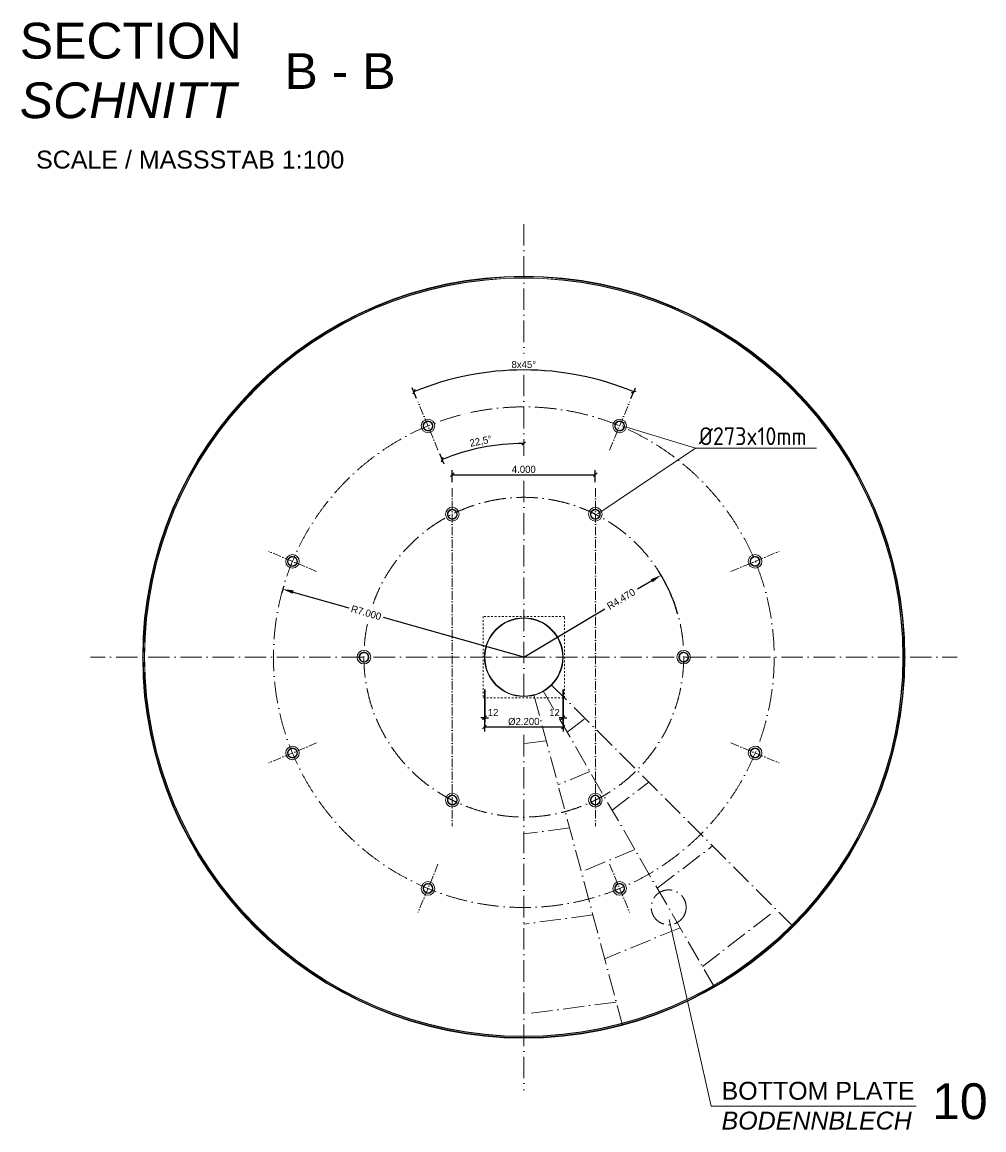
# Model space of a CAD drawing. Header units: millimetres. Extents: x -57642 to 5082813, y -177084 to 58112.
# Tile 21 of 256: x 94215 to 121102, y -124211 to -93233. Entities that reach past the tile are written whole.
import ezdxf

# ---------------------------------------------------------------- set-up
doc = ezdxf.new("R2010")
doc.units = ezdxf.units.MM
doc.linetypes.add('ACAD_ISO10W100', pattern=[18, 12, -3, 0, -3])
doc.linetypes.add('JIS_02_1.0', pattern=[2, 1, -1])
doc.layers.add('Bemaßung', color=7, linetype='Continuous', lineweight=9)
doc.layers.add('Beschriftung', color=7, linetype='Continuous', lineweight=9)
doc.styles.add('LBB3.5M1000', font='isocp.shx', dxfattribs={"height": 3.5})
doc.dimstyles.new('DIN', dxfattribs={"dimtxt": 2.5, "dimasz": 2.5, "dimexe": 1.25, "dimexo": 0.625, "dimtad": 1, "dimtih": 1, "dimdec": 4, "dimdsep": 46, "dimlunit": 6, "dimtxsty": 'Standard', "dimcen": 2.5, "dimadec": 0, "dimazin": 0, "dimtfac": 1, "dimtdec": 4, "dimtmove": 0, "dimatfit": 3, "dimfxl": 0, "dimtvp": 1, "dimtolj": 1, "dimtzin": 0, "dimarcsym": 0})

# ---------------------------------------------------------------- blocks, each defined once
blk = doc.blocks.new('_Oblique')
at = {"color": 0, "linetype": 'ByBlock', "lineweight": -2}
blk.add_line((-0.5, -0.5), (0.5, 0.5), dxfattribs=at)
blk = doc.blocks.new('*D519')
at = {"layer": 'Bemaßung', "color": 0, "lineweight": -2, "transparency": 16777216}
for p, q in [((105244, -103758), (105118, -103455)), ((111237, -103758), (111362, -103455))]:
    blk.add_line(p, q, dxfattribs=at)
blk.add_arc((108240, -110992), 8033, 67.5, 112.5, dxfattribs=at)
at = {"layer": 'DEFPOINTS', "color": 0, "transparency": 16777216}
for p in [(109289, -103028), (105282, -103850), (111199, -103850), (105841, -105200), (110640, -105200)]:
    blk.add_point(p, dxfattribs=at)
at = {"layer": 'Bemaßung', "color": 0, "lineweight": -2, "transparency": 16777216, "xscale": 100, "yscale": 100, "zscale": 100}
for p, rotation in [((105166, -103571), 202.5000000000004), ((111314, -103571), 337.4999999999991)]:
    blk.add_blockref('_Oblique', p, dxfattribs=dict(at, rotation=rotation))
at = {"layer": 'Bemaßung', "color": 0, "transparency": 16777216, "insert": (108240, -102809), "char_height": 200, "attachment_point": 5}
blk.add_mtext('\\A1;8x45%%d', dxfattribs=at)
blk = doc.blocks.new('*D520')
at = {"layer": 'Bemaßung', "color": 0, "lineweight": -2, "transparency": 16777216}
for p, q in [((106240, -106095), (106240, -105765)), ((106240, -105890), (110240, -105890)), ((110240, -106095), (110240, -105765))]:
    blk.add_line(p, q, dxfattribs=at)
at = {"layer": 'DEFPOINTS', "color": 0, "transparency": 16777216}
for p in [(110240, -105890), (106240, -106995), (110240, -106995)]:
    blk.add_point(p, dxfattribs=at)
at = {"layer": 'Bemaßung', "color": 0, "lineweight": -2, "transparency": 16777216, "xscale": 100, "yscale": 100, "zscale": 100, "rotation": 180}
blk.add_blockref('_Oblique', (106240, -105890), dxfattribs=at)
at = {"layer": 'Bemaßung', "color": 0, "lineweight": -2, "transparency": 16777216, "xscale": 100, "yscale": 100, "zscale": 100}
blk.add_blockref('_Oblique', (110240, -105890), dxfattribs=at)
at = {"layer": 'Bemaßung', "color": 0, "transparency": 16777216, "insert": (108240, -105740), "char_height": 200, "attachment_point": 5}
blk.add_mtext('\\A1;4.000', dxfattribs=at)
blk = doc.blocks.new('*D521')
at = {"layer": 'Bemaßung', "color": 0, "lineweight": -2, "transparency": 16777216}
for p, q in [((101793, -109171), (103351, -109611)), ((108240, -110992), (104314, -109883))]:
    blk.add_line(p, q, dxfattribs=at)
blk.add_arc((108240, -110992), 7000, 163.4826, 165.2511, dxfattribs=at)
at = {"layer": 'Bemaßung', "color": 0, "transparency": 16777216}
blk.add_solid([(101806, -109123), (101779, -109219), (101504, -109090)], dxfattribs=at)
at = {"layer": 'DEFPOINTS', "color": 0, "transparency": 16777216}
for p in [(101504, -109090), (108240, -110992)]:
    blk.add_point(p, dxfattribs=at)
at = {"layer": 'Bemaßung', "color": 0, "transparency": 16777216, "insert": (103832, -109747), "char_height": 200, "attachment_point": 5, "rotation": 344.2279}
blk.add_mtext('\\A1;R7.000', dxfattribs=at)
blk = doc.blocks.new('*D522')
at = {"layer": 'Bemaßung', "color": 0, "lineweight": -2, "transparency": 16777216}
for p, q in [((111820, -108854), (111419, -109093)), ((108240, -110992), (110504, -109640))]:
    blk.add_line(p, q, dxfattribs=at)
blk.add_arc((108240, -110992), 4470, 15.7839, 32.4585, dxfattribs=at)
at = {"layer": 'Bemaßung', "color": 0, "transparency": 16777216}
blk.add_solid([(111795, -108811), (111846, -108896), (112078, -108700)], dxfattribs=at)
at = {"layer": 'DEFPOINTS', "color": 0, "transparency": 16777216}
for p in [(112078, -108700), (108240, -110992)]:
    blk.add_point(p, dxfattribs=at)
at = {"layer": 'Bemaßung', "color": 0, "transparency": 16777216, "insert": (110961, -109367), "char_height": 200, "attachment_point": 5, "rotation": 30.8562}
blk.add_mtext('\\A1;R4.470', dxfattribs=at)
blk = doc.blocks.new('*D523')
at = {"layer": 'Bemaßung', "color": 0, "lineweight": -2, "transparency": 16777216}
for p, q in [((107140, -111892), (107140, -113069)), ((109340, -111892), (109340, -113069)), ((107140, -112944), (109340, -112944))]:
    blk.add_line(p, q, dxfattribs=at)
at = {"layer": 'DEFPOINTS', "color": 0, "transparency": 16777216}
for p in [(107140, -110992), (109340, -110992), (109340, -112944)]:
    blk.add_point(p, dxfattribs=at)
at = {"layer": 'Bemaßung', "color": 0, "lineweight": -2, "transparency": 16777216, "xscale": 100, "yscale": 100, "zscale": 100, "rotation": 180}
blk.add_blockref('_Oblique', (107140, -112944), dxfattribs=at)
at = {"layer": 'Bemaßung', "color": 0, "lineweight": -2, "transparency": 16777216, "xscale": 100, "yscale": 100, "zscale": 100}
blk.add_blockref('_Oblique', (109340, -112944), dxfattribs=at)
at = {"layer": 'Bemaßung', "color": 0, "transparency": 16777216, "insert": (108240, -112794), "char_height": 200, "attachment_point": 5}
blk.add_mtext('\\A1;%%c2.200', dxfattribs=at)
blk = doc.blocks.new('*D524')
at = {"layer": 'Bemaßung', "color": 0, "lineweight": -2, "transparency": 16777216}
for p, q in [((107140, -111892), (107140, -112811)), ((107152, -111892), (107152, -112811)), ((107140, -112686), (107040, -112686)), ((107140, -112686), (107152, -112686)), ((107152, -112686), (107252, -112686))]:
    blk.add_line(p, q, dxfattribs=at)
at = {"layer": 'DEFPOINTS', "color": 0, "transparency": 16777216}
for p in [(107140, -110992), (107152, -110992), (107152, -112686)]:
    blk.add_point(p, dxfattribs=at)
at = {"layer": 'Bemaßung', "color": 0, "lineweight": -2, "transparency": 16777216, "xscale": 100, "yscale": 100, "zscale": 100}
blk.add_blockref('_Oblique', (107140, -112686), dxfattribs=at)
at = {"layer": 'Bemaßung', "color": 0, "lineweight": -2, "transparency": 16777216, "xscale": 100, "yscale": 100, "zscale": 100, "rotation": 180}
blk.add_blockref('_Oblique', (107152, -112686), dxfattribs=at)
at = {"layer": 'Bemaßung', "color": 0, "transparency": 16777216, "insert": (107383, -112540), "char_height": 200, "attachment_point": 5}
blk.add_mtext('\\A1;12', dxfattribs=at)
blk = doc.blocks.new('*D525')
at = {"layer": 'Bemaßung', "color": 0, "lineweight": -2, "transparency": 16777216}
for p, q in [((109328, -111892), (109328, -112811)), ((109340, -111892), (109340, -112811)), ((109328, -112686), (109228, -112686)), ((109340, -112686), (109328, -112686)), ((109340, -112686), (109440, -112686))]:
    blk.add_line(p, q, dxfattribs=at)
at = {"layer": 'DEFPOINTS', "color": 0, "transparency": 16777216}
for p in [(109328, -110992), (109340, -110992), (109328, -112686)]:
    blk.add_point(p, dxfattribs=at)
at = {"layer": 'Bemaßung', "color": 0, "lineweight": -2, "transparency": 16777216, "xscale": 100, "yscale": 100, "zscale": 100}
blk.add_blockref('_Oblique', (109328, -112686), dxfattribs=at)
at = {"layer": 'Bemaßung', "color": 0, "lineweight": -2, "transparency": 16777216, "xscale": 100, "yscale": 100, "zscale": 100, "rotation": 180}
blk.add_blockref('_Oblique', (109340, -112686), dxfattribs=at)
at = {"layer": 'Bemaßung', "color": 0, "transparency": 16777216, "insert": (109098, -112540), "char_height": 200, "attachment_point": 5}
blk.add_mtext('\\A1;12', dxfattribs=at)
blk = doc.blocks.new('*D526')
at = {"layer": 'Bemaßung', "color": 0, "lineweight": -2, "transparency": 16777216}
blk.add_line((105879, -105292), (106001, -105586), dxfattribs=at)
blk.add_arc((108240, -110992), 5977, 90, 112.5, dxfattribs=at)
at = {"layer": 'DEFPOINTS', "color": 0, "transparency": 16777216}
for p in [(108240, -103095), (105282, -103850), (105841, -105200), (107460, -105067), (108240, -105359)]:
    blk.add_point(p, dxfattribs=at)
at = {"layer": 'Bemaßung', "color": 0, "lineweight": -2, "transparency": 16777216, "xscale": 100, "yscale": 100, "zscale": 100}
blk.add_blockref('_Oblique', (108240, -105016), dxfattribs=at)
at = {"layer": 'Bemaßung', "color": 0, "lineweight": -2, "transparency": 16777216, "xscale": 100, "yscale": 100, "zscale": 100, "rotation": 202.5000000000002}
blk.add_blockref('_Oblique', (105953, -105471), dxfattribs=at)
at = {"layer": 'Bemaßung', "color": 0, "transparency": 16777216, "insert": (107042, -104967), "char_height": 200, "attachment_point": 5, "rotation": 11.25}
blk.add_mtext('\\A1;22,5%%d', dxfattribs=at)

msp = doc.modelspace()

# ---------------------------------------------------------------- hatches: boundary and pattern name
at = {"lineweight": 9}
h = msp.add_hatch(dxfattribs=at)
h.set_pattern_fill('ANSI31', color=0)
h.set_pattern_definition([(45, (105561.622, -104525.1297), (-2.245064, 2.245064), [])])
edge = h.paths.add_edge_path(flags=17)
edge.add_arc((105561.62197, -104525.12968), 126.5, 0, 360)
edge = h.paths.add_edge_path()
edge.add_arc((105561.62197, -104525.12968), 136.5, 0, 360)
h = msp.add_hatch(dxfattribs=at)
h.set_pattern_fill('ANSI31', color=0)
h.set_pattern_definition([(45, (110919.19, -104525.1297), (-2.245064, 2.245064), [])])
edge = h.paths.add_edge_path(flags=17)
edge.add_arc((110919.19002, -104525.12968), 126.5, 0, 360)
edge = h.paths.add_edge_path()
edge.add_arc((110919.19002, -104525.12968), 136.5, 0, 360)
h = msp.add_hatch(dxfattribs=at)
h.set_pattern_fill('ANSI31', color=0)
h.set_pattern_definition([(45, (106240.406, -106994.6746), (-2.245064, 2.245064), [])])
edge = h.paths.add_edge_path(flags=17)
edge.add_arc((106240.406, -106994.67462), 126.5, 0, 360)
edge = h.paths.add_edge_path()
edge.add_arc((106240.406, -106994.67462), 136.5, 0, 360)
h = msp.add_hatch(dxfattribs=at)
h.set_pattern_fill('ANSI31', color=0)
h.set_pattern_definition([(45, (110240.406, -106994.6746), (-2.245064, 2.245064), [])])
edge = h.paths.add_edge_path(flags=17)
edge.add_arc((110240.406, -106994.67462), 126.5, 0, 360)
edge = h.paths.add_edge_path()
edge.add_arc((110240.406, -106994.67462), 136.5, 0, 360)
h = msp.add_hatch(dxfattribs=at)
h.set_pattern_fill('ANSI31', color=0)
h.set_pattern_definition([(45, (101773.2493, -108313.5024), (-2.245064, 2.245064), [])])
edge = h.paths.add_edge_path(flags=17)
edge.add_arc((101773.24927, -108313.50238), 126.5, 0, 360)
edge = h.paths.add_edge_path()
edge.add_arc((101773.24927, -108313.50238), 136.5, 0, 360)
h = msp.add_hatch(dxfattribs=at)
h.set_pattern_fill('ANSI31', color=0)
h.set_pattern_definition([(45, (114707.5627, -108313.5024), (-2.245064, 2.245064), [])])
edge = h.paths.add_edge_path(flags=17)
edge.add_arc((114707.56272, -108313.50238), 126.5, 0, 360)
edge = h.paths.add_edge_path()
edge.add_arc((114707.56272, -108313.50238), 136.5, 0, 360)
h = msp.add_hatch(dxfattribs=at)
h.set_pattern_fill('ANSI31', color=0)
h.set_pattern_definition([(45, (103770.406, -110992.2864), (-2.245064, 2.245064), [])])
edge = h.paths.add_edge_path(flags=17)
edge.add_arc((103770.406, -110992.2864), 126.5, 0, 360)
edge = h.paths.add_edge_path()
edge.add_arc((103770.406, -110992.2864), 136.5, 0, 360)
h = msp.add_hatch(dxfattribs=at)
h.set_pattern_fill('ANSI31', color=0)
h.set_pattern_definition([(45, (112710.406, -110992.2864), (-2.245064, 2.245064), [])])
edge = h.paths.add_edge_path(flags=17)
edge.add_arc((112710.406, -110992.2864), 126.5, 0, 360)
edge = h.paths.add_edge_path()
edge.add_arc((112710.406, -110992.2864), 136.5, 0, 360)
h = msp.add_hatch(dxfattribs=at)
h.set_pattern_fill('ANSI31', color=0)
h.set_pattern_definition([(45, (101773.2493, -113671.0704), (-2.245064, 2.245064), [])])
edge = h.paths.add_edge_path(flags=17)
edge.add_arc((101773.24927, -113671.07043), 126.5, 0, 360)
edge = h.paths.add_edge_path()
edge.add_arc((101773.24927, -113671.07043), 136.5, 0, 360)
h = msp.add_hatch(dxfattribs=at)
h.set_pattern_fill('ANSI31', color=0)
h.set_pattern_definition([(45, (114707.5627, -113671.0704), (-2.245064, 2.245064), [])])
edge = h.paths.add_edge_path(flags=17)
edge.add_arc((114707.56272, -113671.07043), 126.5, 0, 360)
edge = h.paths.add_edge_path()
edge.add_arc((114707.56272, -113671.07043), 136.5, 0, 360)
h = msp.add_hatch(dxfattribs=at)
h.set_pattern_fill('ANSI31', color=0)
h.set_pattern_definition([(45, (106240.406, -114989.8982), (-2.245064, 2.245064), [])])
edge = h.paths.add_edge_path(flags=17)
edge.add_arc((106240.406, -114989.89819), 126.5, 0, 360)
edge = h.paths.add_edge_path()
edge.add_arc((106240.406, -114989.89819), 136.5, 0, 360)
h = msp.add_hatch(dxfattribs=at)
h.set_pattern_fill('ANSI31', color=0)
h.set_pattern_definition([(45, (110240.406, -114989.8982), (-2.245064, 2.245064), [])])
edge = h.paths.add_edge_path(flags=17)
edge.add_arc((110240.406, -114989.89819), 126.5, 0, 360)
edge = h.paths.add_edge_path()
edge.add_arc((110240.406, -114989.89819), 136.5, 0, 360)
h = msp.add_hatch(dxfattribs=at)
h.set_pattern_fill('ANSI31', color=0)
h.set_pattern_definition([(45, (105561.622, -117459.443), (-2.245064, 2.245064), [])])
edge = h.paths.add_edge_path(flags=17)
edge.add_arc((105561.62197, -117459.44313), 126.5, 0, 360)
edge = h.paths.add_edge_path()
edge.add_arc((105561.62197, -117459.44313), 136.5, 0, 360)
h = msp.add_hatch(dxfattribs=at)
h.set_pattern_fill('ANSI31', color=0)
h.set_pattern_definition([(45, (110919.19, -117459.443), (-2.245064, 2.245064), [])])
edge = h.paths.add_edge_path(flags=17)
edge.add_arc((110919.19002, -117459.44313), 126.5, 0, 360)
edge = h.paths.add_edge_path()
edge.add_arc((110919.19002, -117459.44313), 136.5, 0, 360)

# ---------------------------------------------------------------- linework, layer by layer
at = {"linetype": 'ACAD_ISO10W100', "lineweight": 18, "ltscale": 50}
for p, q in [((108240.406, -98877.78543), (108240.406, -102509.23028)), ((108240.406, -103095.38633), (108240.406, -105358.57303)), ((108240.406, -106060.19407), (108240.406, -112303.86524)), ((108240.406, -110992.2864), (96125.90503, -110992.2864)), ((108240.406, -110992.2864), (120354.90697, -110992.2864)), ((109009.73817, -111761.61858), (115774.62875, -118526.50916)), ((108522.00112, -112043.2137), (110998.12292, -121284.22608)), ((108784.406, -111934.52204), (113567.906, -120219.78708)), ((109450.75998, -113088.681), (109952.10502, -112703.98542)), ((108240.406, -113168.34284), (108240.406, -123106.78737)), ((108866.93132, -113330.51075), (108240.406, -113412.99437)), ((110086.54298, -114189.88946), (109196.03682, -114558.74919)), ((110711.54538, -115272.42537), (111735.12483, -114487.00524)), ((109519.56187, -115766.16111), (108240.406, -115934.56518)), ((111347.32918, -116373.63522), (109848.66778, -116994.4011)), ((111972.33078, -117456.16975), (113518.14464, -116270.02505)), ((110172.19242, -118201.81147), (108240.406, -118456.13598)), ((113233.11618, -119639.91412), (115301.16446, -118053.04487)), ((112608.11538, -118557.38098), (110501.29874, -119430.053)), ((110824.82296, -120637.46183), (108240.406, -120977.70678))]:
    msp.add_line(p, q, dxfattribs=at)
at = {"linetype": 'ACAD_ISO10W100', "lineweight": 18, "ltscale": 20}
for p, q in [((105841.20397, -105200.10034), (105282.03997, -103850.15901)), ((110639.60802, -105200.10034), (111198.77202, -103850.15901)), ((106240.406, -106264.09164), (106240.406, -115720.48117)), ((110240.406, -106264.09164), (110240.406, -115720.48117)), ((102448.21993, -108593.08438), (101098.27861, -108033.92037)), ((114032.59206, -108593.08438), (115382.53339, -108033.92037)), ((102448.21993, -113391.48843), (101098.27861, -113950.65243)), ((114032.59206, -113391.48843), (115382.53339, -113950.65243)), ((105841.20397, -116784.47247), (105282.03997, -118134.41379)), ((110639.60802, -116784.47247), (111198.77202, -118134.41379))]:
    msp.add_line(p, q, dxfattribs=at)
at = {"linetype": 'JIS_02_1.0', "lineweight": 18, "ltscale": 50}
msp.add_lwpolyline([(107102.406, -112130.2864), (109378.406, -112130.2864), (109378.406, -109854.2864), (107102.406, -109854.2864)], close=True, dxfattribs=at)
at = {"lineweight": 18, "ltscale": 10}
for centre, radius in [((108240.406, -110992.2864), 10655), ((108240.406, -110992.2864), 10644), ((108240.406, -110992.2864), 10638), ((108240.406, -110992.2864), 10609), ((108240.406, -110992.2864), 10607), ((108240.406, -110992.2864), 10600), ((105561.62197, -104525.12968), 190), ((105561.62197, -104525.12968), 136.5), ((110919.19002, -104525.12968), 190), ((110919.19002, -104525.12968), 136.5), ((105561.62197, -104525.12968), 126.5), ((110919.19002, -104525.12968), 126.5), ((106240.406, -106994.67462), 190), ((106240.406, -106994.67462), 136.5), ((106240.406, -106994.67462), 126.5), ((110240.406, -106994.67462), 190), ((110240.406, -106994.67462), 136.5), ((110240.406, -106994.67462), 126.5), ((101773.24927, -108313.50238), 190), ((101773.24927, -108313.50238), 136.5), ((101773.24927, -108313.50238), 126.5), ((114707.56272, -108313.50238), 190), ((114707.56272, -108313.50238), 136.5), ((114707.56272, -108313.50238), 126.5), ((108240.406, -110992.2864), 1100), ((108240.406, -110992.2864), 1088), ((103770.406, -110992.2864), 190), ((103770.406, -110992.2864), 136.5), ((103770.406, -110992.2864), 126.5), ((112710.406, -110992.2864), 190), ((112710.406, -110992.2864), 136.5), ((112710.406, -110992.2864), 126.5), ((101773.24927, -113671.07043), 190), ((101773.24927, -113671.07043), 136.5), ((101773.24927, -113671.07043), 126.5), ((114707.56272, -113671.07043), 190), ((114707.56272, -113671.07043), 136.5), ((114707.56272, -113671.07043), 126.5), ((106240.406, -114989.89819), 190), ((106240.406, -114989.89819), 136.5), ((106240.406, -114989.89819), 126.5), ((110240.406, -114989.89819), 190), ((110240.406, -114989.89819), 136.5), ((110240.406, -114989.89819), 126.5), ((105561.62197, -117459.44313), 190), ((105561.62197, -117459.44313), 136.5), ((105561.62197, -117459.44313), 126.5), ((110919.19002, -117459.44313), 190), ((110919.19002, -117459.44313), 136.5), ((110919.19002, -117459.44313), 126.5)]:
    msp.add_circle(centre, radius, dxfattribs=at)
at = {"linetype": 'ACAD_ISO10W100', "lineweight": 18, "ltscale": 50}
for centre, radius in [((108240.406, -110992.2864), 7000), ((112291.19176, -117987.98458), 487.81298)]:
    msp.add_circle(centre, radius, dxfattribs=at)
msp.add_arc((108240.406, -110992.2864), 4470, 168.11377725, 160.403521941, dxfattribs=at)
at = {"layer": 'Bemaßung'}
for p, q in [((113038.11933, -105146.06417), (110993.22724, -104519.39817)), ((110309.55519, -106981.59213), (113038.11933, -105146.06417)), ((113038.11933, -105146.06417), (116420.43211, -105146.06417))]:
    msp.add_line(p, q, dxfattribs=at)
at = {"layer": 'Beschriftung'}
for p, q in [((113482.36903, -123551.93518), (112306.52309, -118326.62432)), ((119209.46641, -123551.93518), (113482.36903, -123551.93518))]:
    msp.add_line(p, q, dxfattribs=at)

# ---------------------------------------------------------------- texts
at = {"layer": 'Beschriftung', "attachment_point": 1, "style": 'LBB3.5M1000'}
for s, insert, char_height, width in [('{\\fArial|b0|i0|c0|p34;SECTION\\P\\fArial|b0|i1|c0|p34;SCHNITT}', (94149.90515, -93250.3182), 1000, 6886.1586466), ('{\\fArial|b0|i0|c0|p34;B - B}', (101550.7998, -94100.09609), 1000, 3455.9744854), ('{\\fArial|b0|i0|c0|p34;SCALE / MASSSTAB 1:100}', (94604.66168, -96826.56672), 500, 8828.4807102), ('\\A1;%%C273x10mm', (113138.70568, -104561.65257), 500, 11360.5962137), ('{\\fArial|b0|i0|c0|p34;BOTTOM PLATE\\P\\fArial|b0|i1|c0|p34;BODENNBLECH}', (113769.36112, -122868.52686), 500, 11360.5962137), ('{\\fArial|b0|i0|c0|p34;10}', (119654.75512, -122910.0495), 1000, 787.9242064)]:
    msp.add_mtext(s, dxfattribs=dict(at, insert=insert, char_height=char_height, width=width))

# ---------------------------------------------------------------- dimensions: what is measured, and where the dimension line sits
at = {"layer": 'Bemaßung'}
for base, line1, text, picture, middle in [((109288.91876, -103028.04127), ((110639.60802, -105200.10034), (111198.77202, -103850.15901)), '8x45%%d', '*D519', (108240.406, -102809.31812)), ((107460.30413, -105066.82449), ((108240.406, -103095.38633), (108240.406, -105358.57303)), '22,5%%d', '*D526', (107041.91559, -104967.06825))]:
    dim = msp.add_angular_dim_2l(base=base, line1=line1, line2=((105841.20397, -105200.10034), (105282.03997, -103850.15901)), text=text, dimstyle='DIN', override={"dimscale": 100, "dimtxt": 2, "dimasz": 1, "dimexo": 1, "dimgap": 0.5, "dimtih": 0, "dimblk1": 'Oblique', "dimblk2": 'Oblique', "dimsah": 1, "dimtmove": 2}, dxfattribs=at)
    dim.commit()
    dim.dimension.update_dxf_attribs({"geometry": picture, "text_midpoint": middle})
dim = msp.add_linear_dim(base=(110240.406, -105889.89795), p1=(106240.406, -106994.67462), p2=(110240.406, -106994.67462), dimstyle='DIN', override={"dimscale": 100, "dimtxt": 2, "dimasz": 1, "dimexo": 9, "dimgap": 0.5, "dimtih": 0, "dimblk1": 'Oblique', "dimblk2": 'Oblique', "dimsah": 1, "dimtmove": 2}, dxfattribs=at)
dim.commit()
dim.dimension.update_dxf_attribs({"geometry": '*D520', "text_midpoint": (108240.406, -105739.89795)})
for mpoint, picture, middle in [((112077.70814, -108699.68695), '*D522', (110961.42738, -109366.60985)), ((101503.95132, -109089.60976), '*D521', (103832.40129, -109747.26836))]:
    dim = msp.add_radius_dim(center=(108240.406, -110992.2864), mpoint=mpoint, dimstyle='DIN', override={"dimscale": 100, "dimtxt": 2, "dimasz": 3, "dimexo": 5, "dimgap": 0.5, "dimtih": 0, "dimblk1": 'Oblique', "dimsah": 1, "dimtmove": 2}, dxfattribs=at)
    dim.commit()
    dim.dimension.update_dxf_attribs({"geometry": picture, "text_midpoint": middle, "dimtype": 164})
dim = msp.add_linear_dim(base=(107152.406, -112686.23618), p1=(107140.406, -110992.2864), p2=(107152.406, -110992.2864), dimstyle='DIN', override={"dimscale": 100, "dimtxt": 2, "dimasz": 1, "dimexo": 9, "dimgap": 0.5, "dimtih": 0, "dimblk1": 'Oblique', "dimblk2": 'Oblique', "dimsah": 1, "dimtmove": 2}, dxfattribs=at)
dim.commit()
dim.dimension.update_dxf_attribs({"geometry": '*D524', "text_midpoint": (107382.97908, -112540.16048), "dimtype": 160})
dim = msp.add_linear_dim(base=(109340.406, -112944.47495), p1=(107140.406, -110992.2864), p2=(109340.406, -110992.2864), text='%%c2.200', dimstyle='DIN', override={"dimscale": 100, "dimtxt": 2, "dimasz": 1, "dimexo": 9, "dimgap": 0.5, "dimtih": 0, "dimblk1": 'Oblique', "dimblk2": 'Oblique', "dimsah": 1, "dimtmove": 2}, dxfattribs=at)
dim.commit()
dim.dimension.update_dxf_attribs({"geometry": '*D523', "text_midpoint": (108240.406, -112794.47495)})
dim = msp.add_linear_dim(base=(109328.406, -112686.23618), p1=(109340.406, -110992.2864), p2=(109328.406, -110992.2864), angle=180, dimstyle='DIN', override={"dimscale": 100, "dimtxt": 2, "dimasz": 1, "dimexo": 9, "dimgap": 0.5, "dimtih": 0, "dimblk1": 'Oblique', "dimblk2": 'Oblique', "dimsah": 1, "dimtmove": 2}, dxfattribs=at)
dim.commit()
dim.dimension.update_dxf_attribs({"geometry": '*D525', "text_midpoint": (109097.83291, -112540.16048), "dimtype": 160})

doc.saveas('drawing.dxf')
